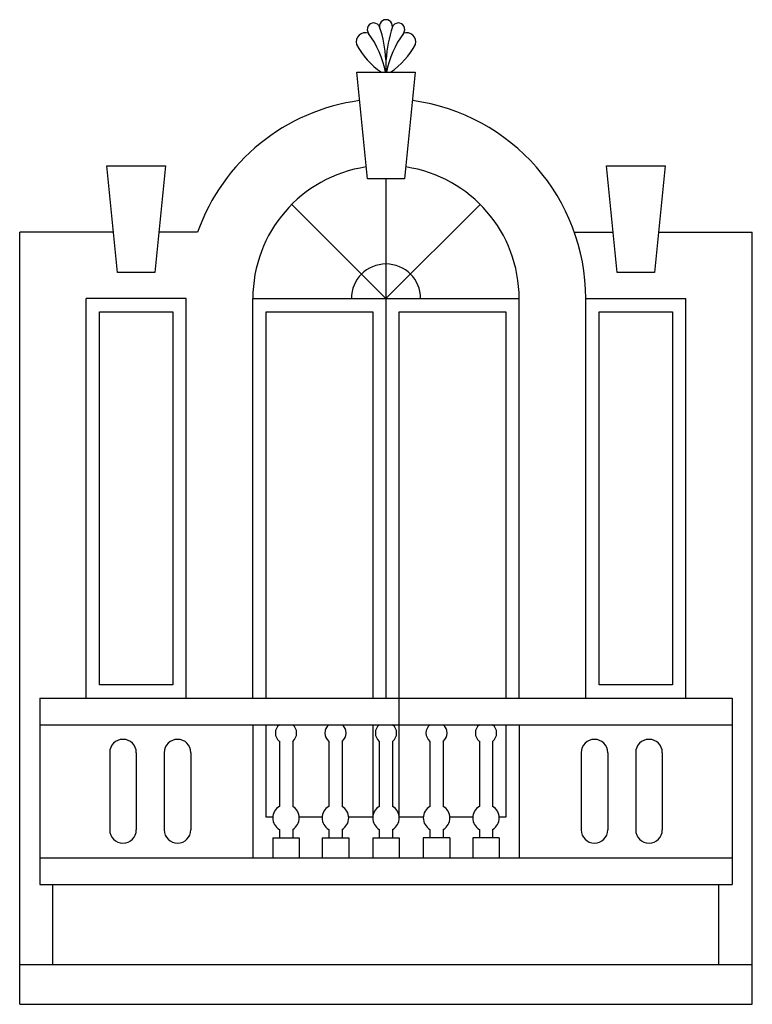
# Model space of a CAD drawing. Header units: millimetres. Extents: x 226.56 to 229.31, y 119.83 to 123.53.
import ezdxf

# ---------------------------------------------------------------- set-up
doc = ezdxf.new("R2010")
doc.units = ezdxf.units.MM

msp = doc.modelspace()

# ---------------------------------------------------------------- linework, layer by layer
at = {"ltscale": 0.01}
for p, q in [((227.9366, 123.3753), (227.9366, 123.3279)), ((227.9366, 123.3753), (227.9366, 123.3279)), ((226.6366, 120.9779), (229.2366, 120.9779)), ((226.6366, 120.9779), (226.6366, 120.2779)), ((229.2366, 120.9779), (229.2366, 120.2779)), ((226.6366, 120.8779), (229.2366, 120.8779)), ((227.4366, 120.8779), (227.4366, 120.3779)), ((228.4366, 120.8779), (228.4366, 120.3779)), ((226.6366, 120.3779), (229.2366, 120.3779)), ((226.6366, 120.2779), (229.2366, 120.2779)), ((226.6866, 119.9779), (226.6866, 120.2779)), ((229.1866, 119.9779), (229.1866, 120.2779)), ((226.5616, 119.9779), (229.3116, 119.9779)), ((226.5616, 119.8279), (226.5616, 119.9779)), ((229.3116, 119.8279), (229.3116, 119.9779)), ((226.5616, 119.8279), (229.3116, 119.8279))]:
    msp.add_line(p, q, dxfattribs=at)
for p, q in [((227.9366, 122.9279), (227.9366, 120.9779)), ((227.5831, 122.8314), (227.9366, 122.4779)), ((228.2902, 122.8314), (227.9366, 122.4779)), ((226.914, 122.7279), (226.5616, 122.7279)), ((226.5616, 119.9779), (226.5616, 122.7279)), ((227.2295, 122.7279), (227.0843, 122.7279)), ((228.6437, 122.7279), (228.789, 122.7279)), ((228.9593, 122.7279), (229.3116, 122.7279)), ((229.3116, 119.9779), (229.3116, 122.7279)), ((227.1866, 122.4779), (226.8116, 122.4779)), ((226.8116, 120.9779), (226.8116, 122.4779)), ((227.1866, 120.9779), (227.1866, 122.4779)), ((227.4366, 120.9779), (227.4366, 122.4779)), ((227.4366, 122.4779), (228.4366, 122.4779)), ((228.4366, 120.9779), (228.4366, 122.4779)), ((228.6866, 122.4779), (229.0616, 122.4779)), ((228.6866, 120.9779), (228.6866, 122.4779)), ((229.0616, 120.9779), (229.0616, 122.4779)), ((227.5363, 120.8154), (227.5363, 120.5712)), ((227.5863, 120.8154), (227.5863, 120.5712)), ((227.7217, 120.8154), (227.7217, 120.5712)), ((227.7717, 120.8154), (227.7717, 120.5712)), ((227.9116, 120.8154), (227.9116, 120.5712)), ((227.9616, 120.8154), (227.9616, 120.5712)), ((228.1016, 120.8154), (228.1016, 120.5712)), ((228.1516, 120.8154), (228.1516, 120.5712)), ((228.287, 120.8154), (228.287, 120.5712)), ((228.337, 120.8154), (228.337, 120.5712)), ((226.8994, 120.7728), (226.8994, 120.4829)), ((226.9994, 120.7728), (226.9994, 120.4829)), ((227.1042, 120.7728), (227.1042, 120.4829)), ((227.2042, 120.7728), (227.2042, 120.4829)), ((228.6691, 120.7728), (228.6691, 120.4829)), ((228.7691, 120.7728), (228.7691, 120.4829)), ((228.8739, 120.7728), (228.8739, 120.4829)), ((228.9739, 120.7728), (228.9739, 120.4829)), ((227.5363, 120.4846), (227.5363, 120.4529)), ((227.5863, 120.4846), (227.5863, 120.4529)), ((227.7217, 120.4846), (227.7217, 120.4529)), ((227.7717, 120.4846), (227.7717, 120.4529)), ((227.9116, 120.4846), (227.9116, 120.4529)), ((227.9616, 120.4846), (227.9616, 120.4529)), ((228.1016, 120.4846), (228.1016, 120.4529)), ((228.1516, 120.4846), (228.1516, 120.4529)), ((228.287, 120.4846), (228.287, 120.4529)), ((228.337, 120.4846), (228.337, 120.4529)), ((227.5113, 120.4529), (227.5113, 120.3779)), ((227.5113, 120.4529), (227.6113, 120.4529)), ((227.6113, 120.4529), (227.6113, 120.3779)), ((227.6967, 120.4529), (227.6967, 120.3779)), ((227.6967, 120.4529), (227.7967, 120.4529)), ((227.7967, 120.4529), (227.7967, 120.3779)), ((227.8866, 120.4529), (227.9866, 120.4529)), ((227.8866, 120.4529), (227.8866, 120.3779)), ((227.9866, 120.4529), (227.9866, 120.3779)), ((228.1766, 120.4529), (228.0766, 120.4529)), ((228.0766, 120.4529), (228.0766, 120.3779)), ((228.1766, 120.4529), (228.1766, 120.3779)), ((228.262, 120.4529), (228.262, 120.3779)), ((228.362, 120.4529), (228.262, 120.4529)), ((228.362, 120.4529), (228.362, 120.3779))]:
    msp.add_line(p, q)
at = {"linetype": 'Continuous', "ltscale": 0.01}
for p, q in [((227.4866, 120.5309), (227.4866, 120.8779)), ((227.8866, 120.8779), (227.8866, 120.5309)), ((228.3866, 120.8779), (228.3866, 120.5309)), ((227.5113, 120.5309), (227.4866, 120.5309)), ((227.8866, 120.5309), (227.7967, 120.5309)), ((228.3866, 120.5309), (228.362, 120.5309))]:
    msp.add_line(p, q, dxfattribs=at)
for points in [[(227.8666, 122.9279), (227.8266, 123.3279), (228.0466, 123.3279), (228.0066, 122.9279)], [(226.9291, 122.5765), (226.8891, 122.9765), (227.1091, 122.9765), (227.0691, 122.5765)], [(228.8041, 122.5765), (228.7641, 122.9765), (228.9841, 122.9765), (228.9441, 122.5765)]]:
    msp.add_lwpolyline(points, close=True)
for points in [[(226.8616, 122.4279), (227.1366, 122.4279), (227.1366, 121.0279), (226.8616, 121.0279)], [(228.7366, 122.4279), (229.0116, 122.4279), (229.0116, 121.0279), (228.7366, 121.0279)]]:
    msp.add_lwpolyline(points, close=True, dxfattribs=at)
for points in [[(227.4866, 120.9779), (227.4866, 122.4279), (227.8866, 122.4279), (227.8866, 120.9779)], [(227.9866, 120.9779), (227.9866, 122.4279), (228.3866, 122.4279), (228.3866, 120.9779)], [(228.0766, 120.5309), (227.9866, 120.5309), (227.9866, 120.9809)], [(227.6967, 120.5309), (227.6113, 120.5309)], [(228.262, 120.5309), (228.1766, 120.5309)]]:
    msp.add_lwpolyline(points, dxfattribs=at)
at = {"ltscale": 0.01}
for centre, radius, start, end in [((227.8904, 123.4888), 0.0241, 22.5, 217.5), ((227.9366, 123.5012), 0.0241, 352.5, 187.5), ((227.4588, 123.3458), 0.4787, 3.5411, 18.5411), ((228.4145, 123.3458), 0.4787, 161.4589, 176.4589), ((227.9829, 123.4888), 0.0241, 322.5, 157.5), ((227.8593, 123.4413), 0.0349, 69.914, 194.3976), ((227.5845, 123.2628), 0.3562, 10.5246, 36.3774), ((227.5845, 123.2628), 0.3562, 10.5246, 36.3774), ((228.2888, 123.2628), 0.3562, 143.6226, 169.4754), ((228.2888, 123.2628), 0.3562, 143.6226, 169.4754), ((228.014, 123.4413), 0.0349, 345.6024, 110.086), ((228.1081, 123.5913), 0.3242, 209.3079, 234.3537), ((228.1081, 123.5913), 0.3242, 209.3079, 234.3537), ((227.7651, 123.5913), 0.3242, 305.6463, 330.6921), ((227.7651, 123.5913), 0.3242, 305.6463, 330.6921)]:
    msp.add_arc(centre, radius, start, end, dxfattribs=at)
for centre, radius, start, end in [((227.9366, 122.4779), 0.75, 97.6113, 160.5288), ((227.9366, 122.4779), 0.75, 360, 82.3887), ((227.9366, 122.4779), 0.5, 98.5623, 180), ((227.9366, 122.4779), 0.5, 360, 81.4377), ((227.9366, 122.4779), 0.13, 0, 180), ((227.5613, 120.8466), 0.04, 128.6822, 231.3178), ((227.5613, 120.8466), 0.04, 308.6822, 51.3178), ((227.7467, 120.8466), 0.04, 128.6822, 231.3178), ((227.7467, 120.8466), 0.04, 308.6822, 51.3178), ((227.9366, 120.8466), 0.04, 128.6822, 231.3178), ((227.9366, 120.8466), 0.04, 308.6822, 51.3178), ((228.1266, 120.8466), 0.04, 128.6822, 231.3178), ((228.1266, 120.8466), 0.04, 308.6822, 51.3178), ((228.312, 120.8466), 0.04, 128.6822, 231.3178), ((228.312, 120.8466), 0.04, 308.6822, 51.3178), ((226.9494, 120.7728), 0.05, 0, 180), ((227.1542, 120.7728), 0.05, 0, 180), ((228.7191, 120.7728), 0.05, 0, 180), ((228.9239, 120.7728), 0.05, 0, 180), ((227.5613, 120.5279), 0.05, 120, 240), ((227.5613, 120.5279), 0.05, 300, 60), ((227.7467, 120.5279), 0.05, 120, 240), ((227.7467, 120.5279), 0.05, 300, 60), ((227.9366, 120.5279), 0.05, 120, 240), ((227.9366, 120.5279), 0.05, 300, 60), ((228.1266, 120.5279), 0.05, 120, 240), ((228.1266, 120.5279), 0.05, 300, 60), ((228.312, 120.5279), 0.05, 120, 240), ((228.312, 120.5279), 0.05, 300, 60), ((226.9494, 120.4829), 0.05, 180, 0), ((227.1542, 120.4829), 0.05, 180, 0), ((228.7191, 120.4829), 0.05, 180, 0), ((228.9239, 120.4829), 0.05, 180, 0)]:
    msp.add_arc(centre, radius, start, end)

doc.saveas('drawing.dxf')
